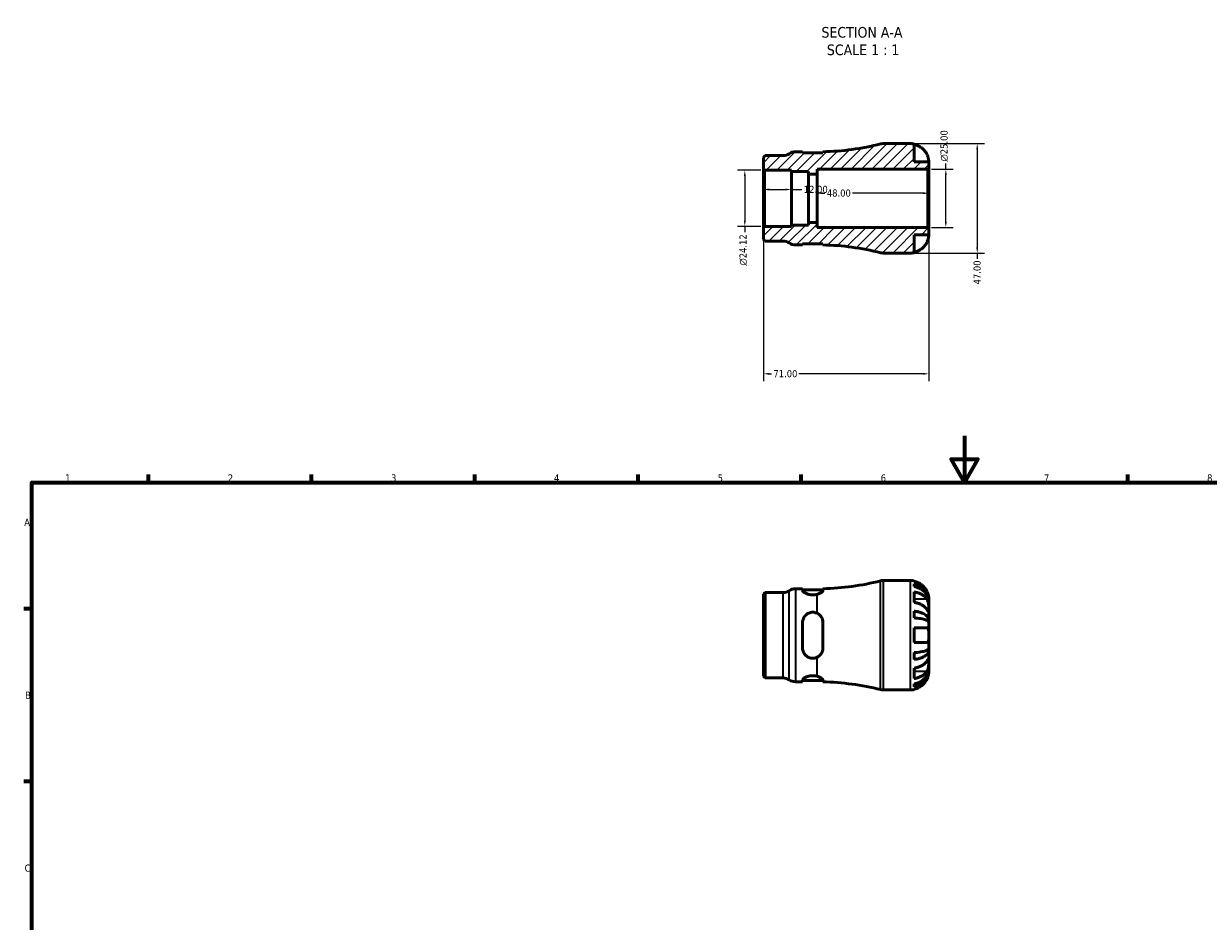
# Model space of a CAD drawing. Header units: millimetres. Extents: x 0 to 903, y 0 to 771.
# Tile 3 of 5: x 17 to 525, y 386 to 771. Entities that reach past the tile are written whole.
import ezdxf

# ---------------------------------------------------------------- set-up
doc = ezdxf.new("R2010")
doc.units = ezdxf.units.MM
for name, color, linetype, lineweight in [('Border (ANSI)', 7, 'Continuous', 70), ('Dimension (ANSI)', 7, 'Continuous', 25), ('Hatch (ANSI)', 7, 'Continuous', 18), ('Symbol (ANSI)', 7, 'Continuous', 25), ('Visible (ANSI)', 7, 'Continuous', 50), ('Visible Narrow (ANSI)', 7, 'Continuous', 35)]:
    doc.layers.add(name, color=color, linetype=linetype, lineweight=lineweight)
doc.styles.add('Label Text (ANSI)', font='tahoma.ttf')
doc.styles.add('Note Text (ANSI)', font='tahoma.ttf')
doc.dimstyles.new('Default - mm (ANSI)', dxfattribs={"dimtxt": 3.048, "dimasz": 2.5, "dimexe": 3.175, "dimexo": 1.6002, "dimgap": 0.8, "dimtad": 0, "dimtoh": 1, "dimrnd": 1e-08, "dimzin": 4, "dimdsep": 46, "dimtxsty": 'Note Text (ANSI)', "dimcen": 0.09, "dimdle": 10, "dimclrd": 256, "dimclre": 256, "dimclrt": 230, "dimadec": 1, "dimazin": 1, "dimtfac": 1, "dimtofl": 0, "dimtmove": 0, "dimatfit": 3, "dimfxl": 1, "dimtolj": 1, "dimtzin": 4, "dimlwd": -1, "dimlwe": -1, "dimarcsym": 0})

# ---------------------------------------------------------------- blocks, each defined once
blk = doc.blocks.new('Borders Default Border')
at = {"layer": 'Border (ANSI)'}
for p, q in [((70.08, 574), (70.08, 577.45)), ((140.17, 574), (140.17, 577.45)), ((210.25, 574), (210.25, 577.45)), ((280.33, 574), (280.33, 577.45)), ((350.42, 574), (350.42, 577.45)), ((490.58, 574), (490.58, 577.45)), ((20, 519.75), (16.55, 519.75)), ((20, 445.5), (16.55, 445.5))]:
    blk.add_line(p, q, dxfattribs=at)
at = {"layer": 'Border (ANSI)', "flags": 128}
for points in [[(420.5, 594), (420.5, 574), (414.73, 584), (426.27, 584), (420.5, 574)], [(20, 20), (20, 574), (821, 574), (821, 20), (20, 20)]]:
    blk.add_lwpolyline(points, dxfattribs=at)
at = {"layer": 'Border (ANSI)', "color": 230, "true_color": 0xff0080, "char_height": 3.05, "attachment_point": 7, "style": 'Note Text (ANSI)'}
for s, insert in [('1', (34.35, 574.4)), ('2', (104.2, 574.4)), ('3', (174.26, 574.34)), ('4', (244.23, 574.4)), ('5', (314.48, 574.34)), ('6', (384.49, 574.34)), ('7', (454.6, 574.4)), ('8', (524.63, 574.33)), ('A', (16.78, 555.35)), ('B', (17.15, 481.1)), ('C', (16.95, 406.8))]:
    blk.add_mtext(s, dxfattribs=dict(at, insert=insert))
blk = doc.blocks.new('*D7')
at = {"layer": 'Defpoints', "color": 0, "transparency": 16777216}
for p in [(346.15, 699.81), (334.15, 696.01), (346.15, 696.01)]:
    blk.add_point(p, dxfattribs=at)
at = {"layer": 'Dimension (ANSI)', "transparency": 16777216}
for p, q in [((336.65, 699.81), (343.65, 699.81)), ((346.15, 699.81), (350.67, 699.81))]:
    blk.add_line(p, q, dxfattribs=at)
for points in [[(336.65, 700.23), (336.65, 699.4), (334.15, 699.81)], [(343.65, 700.23), (343.65, 699.4), (346.15, 699.81)]]:
    blk.add_solid(points, dxfattribs=at)
at = {"layer": 'Dimension (ANSI)', "color": 230, "true_color": 0xff0080, "transparency": 16777216, "insert": (351.47, 701.4), "char_height": 3.048, "attachment_point": 1, "style": 'Note Text (ANSI)'}
blk.add_mtext('\\A1;12.00', dxfattribs=at)
blk = doc.blocks.new('*D8')
at = {"layer": 'Defpoints', "color": 0, "transparency": 16777216}
for p in [(357.15, 698.22), (357.15, 696.01), (405.15, 696.01)]:
    blk.add_point(p, dxfattribs=at)
at = {"layer": 'Dimension (ANSI)', "transparency": 16777216}
for p, q in [((359.65, 698.22), (360.58, 698.22)), ((402.65, 698.22), (372.35, 698.22))]:
    blk.add_line(p, q, dxfattribs=at)
for points in [[(359.65, 698.64), (359.65, 697.81), (357.15, 698.22)], [(402.65, 698.64), (402.65, 697.81), (405.15, 698.22)]]:
    blk.add_solid(points, dxfattribs=at)
at = {"layer": 'Dimension (ANSI)', "color": 230, "true_color": 0xff0080, "transparency": 16777216, "insert": (361.38, 699.82), "char_height": 3.048, "attachment_point": 1, "style": 'Note Text (ANSI)'}
blk.add_mtext('\\A1;48.00', dxfattribs=at)
blk = doc.blocks.new('*D9')
at = {"layer": 'Defpoints', "color": 0, "transparency": 16777216}
for p in [(397.28, 719.51), (397.28, 672.51), (425.95, 672.51)]:
    blk.add_point(p, dxfattribs=at)
at = {"layer": 'Dimension (ANSI)', "transparency": 16777216}
for p, q in [((398.88, 719.51), (429.12, 719.51)), ((425.95, 717.01), (425.95, 675.01)), ((398.88, 672.51), (429.12, 672.51)), ((425.95, 672.51), (425.95, 670.01))]:
    blk.add_line(p, q, dxfattribs=at)
for points in [[(425.53, 717.01), (426.36, 717.01), (425.95, 719.51)], [(425.53, 675.01), (426.36, 675.01), (425.95, 672.51)]]:
    blk.add_solid(points, dxfattribs=at)
at = {"layer": 'Dimension (ANSI)', "color": 230, "true_color": 0xff0080, "transparency": 16777216, "insert": (424.36, 659.04), "char_height": 3.048, "attachment_point": 1, "rotation": 90, "style": 'Note Text (ANSI)'}
blk.add_mtext('\\A1;47.00', dxfattribs=at)
blk = doc.blocks.new('*D10')
at = {"layer": 'Defpoints', "color": 0, "transparency": 16777216}
for p in [(404.68, 708.51), (412.46, 708.51), (404.68, 683.51)]:
    blk.add_point(p, dxfattribs=at)
at = {"layer": 'Dimension (ANSI)', "transparency": 16777216}
for p, q in [((406.28, 708.51), (415.64, 708.51)), ((412.46, 708.51), (412.46, 711.01)), ((412.46, 686.01), (412.46, 706.01)), ((406.28, 683.51), (415.64, 683.51))]:
    blk.add_line(p, q, dxfattribs=at)
for points in [[(412.04, 706.01), (412.88, 706.01), (412.46, 708.51)], [(412.04, 686.01), (412.88, 686.01), (412.46, 683.51)]]:
    blk.add_solid(points, dxfattribs=at)
at = {"layer": 'Dimension (ANSI)', "color": 230, "true_color": 0xff0080, "transparency": 16777216, "insert": (410.17, 711.81), "char_height": 3.048, "attachment_point": 1, "rotation": 90, "style": 'Note Text (ANSI)'}
blk.add_mtext('\\A1;\\fAIGDT|b0|i0;\\H3.0480;\\ln\\fTahoma|b0|i0;\\H3.0480;25.00', dxfattribs=at)
blk = doc.blocks.new('*D11')
at = {"layer": 'Defpoints', "color": 0, "transparency": 16777216}
for p in [(334.62, 708.07), (326.16, 683.96), (334.62, 683.96)]:
    blk.add_point(p, dxfattribs=at)
at = {"layer": 'Dimension (ANSI)', "transparency": 16777216}
for p, q in [((333.02, 708.07), (322.99, 708.07)), ((326.16, 705.57), (326.16, 686.46)), ((333.02, 683.96), (322.99, 683.96)), ((326.16, 683.96), (326.16, 681.46))]:
    blk.add_line(p, q, dxfattribs=at)
for points in [[(325.75, 705.57), (326.58, 705.57), (326.16, 708.07)], [(325.75, 686.46), (326.58, 686.46), (326.16, 683.96)]]:
    blk.add_solid(points, dxfattribs=at)
at = {"layer": 'Dimension (ANSI)', "color": 230, "true_color": 0xff0080, "transparency": 16777216, "insert": (323.87, 667.12), "char_height": 3.048, "attachment_point": 1, "rotation": 90, "style": 'Note Text (ANSI)'}
blk.add_mtext('\\A1;\\fAIGDT|b0|i0;\\H3.0480;\\ln\\fTahoma|b0|i0;\\H3.0480;24.12', dxfattribs=at)
blk = doc.blocks.new('*D12')
at = {"layer": 'Defpoints', "color": 0, "transparency": 16777216}
for p in [(334.15, 683.49), (405.15, 683.04), (334.15, 620.66)]:
    blk.add_point(p, dxfattribs=at)
at = {"layer": 'Dimension (ANSI)', "transparency": 16777216}
for p, q in [((334.15, 681.89), (334.15, 617.48)), ((405.15, 681.44), (405.15, 617.48)), ((336.65, 620.66), (337.64, 620.66)), ((402.65, 620.66), (349.29, 620.66))]:
    blk.add_line(p, q, dxfattribs=at)
for points in [[(336.65, 621.07), (336.65, 620.24), (334.15, 620.66)], [(402.65, 621.07), (402.65, 620.24), (405.15, 620.66)]]:
    blk.add_solid(points, dxfattribs=at)
at = {"layer": 'Dimension (ANSI)', "color": 230, "true_color": 0xff0080, "transparency": 16777216, "insert": (338.44, 622.24), "char_height": 3.048, "attachment_point": 1, "style": 'Note Text (ANSI)'}
blk.add_mtext('\\A1;71.00', dxfattribs=at)

msp = doc.modelspace()

# ---------------------------------------------------------------- hatches: boundary and pattern name
at = {"layer": 'Hatch (ANSI)'}
h = msp.add_hatch(dxfattribs=at)
h.set_pattern_fill('ANSI31', color=256, scale=25.4, style=0)
h.set_pattern_definition([(45, (0, 0), (-2.245064, 2.245064), [])])
edge = h.paths.add_edge_path()
edge.add_line((334.624, 683.956), (334.154, 683.486))
edge.add_line((334.154, 683.486), (334.154, 678.408))
edge.add_line((334.154, 678.408), (334.878, 677.685))
edge.add_line((334.878, 677.685), (342.582, 677.685))
edge.add_ellipse((342.582, 672.985), major_axis=(0, 4.7), ratio=1, start_angle=325.58849, end_angle=360, ccw=False)
edge.add_ellipse((347.895, 680.74), major_axis=(-2.656, -3.877), ratio=1, start_angle=0, end_angle=34.41151)
edge.add_line((347.895, 676.04), (350.957, 676.04))
edge.add_line((350.957, 676.04), (350.957, 676.54))
edge.add_line((350.957, 676.54), (359.707, 676.54))
edge.add_line((359.707, 676.54), (359.707, 676.011))
edge.add_ellipse((357.154, 564.339), major_axis=(2.553, 111.672), ratio=1, start_angle=347.1732, end_angle=360, ccw=False)
edge.add_ellipse((385.583, 677.215), major_axis=(-1.148, -4.558), ratio=1, start_angle=0, end_angle=14.13648)
edge.add_line((385.583, 672.515), (397.279, 672.515))
edge.add_ellipse((397.279, 680.39), major_axis=(0, -7.875), ratio=1, start_angle=0, end_angle=11.53696)
edge.add_line((398.854, 672.674), (398.854, 680.39))
edge.add_line((398.854, 680.39), (405.154, 680.39))
edge.add_line((405.154, 680.39), (405.154, 683.045))
edge.add_line((405.154, 683.045), (404.684, 683.515))
edge.add_line((404.684, 683.515), (357.154, 683.515))
edge.add_line((357.154, 683.515), (357.154, 685.598))
edge.add_line((357.154, 685.598), (353.524, 685.598))
edge.add_line((353.524, 685.598), (353.524, 684.559))
edge.add_line((353.524, 684.559), (346.154, 684.559))
edge.add_line((346.154, 684.559), (346.154, 683.956))
edge.add_line((346.154, 683.956), (334.624, 683.956))
edge = h.paths.add_edge_path()
edge.add_line((334.154, 708.543), (334.624, 708.073))
edge.add_line((334.624, 708.073), (346.154, 708.073))
edge.add_line((346.154, 708.073), (346.154, 707.47))
edge.add_line((346.154, 707.47), (353.524, 707.47))
edge.add_line((353.524, 707.47), (353.524, 706.431))
edge.add_line((353.524, 706.431), (357.154, 706.431))
edge.add_line((357.154, 706.431), (357.154, 708.515))
edge.add_line((357.154, 708.515), (404.684, 708.515))
edge.add_line((404.684, 708.515), (405.154, 708.985))
edge.add_line((405.154, 708.985), (405.154, 711.64))
edge.add_line((405.154, 711.64), (398.854, 711.64))
edge.add_line((398.854, 711.64), (398.854, 719.356))
edge.add_ellipse((397.279, 711.64), major_axis=(1.575, 7.716), ratio=1, start_angle=0, end_angle=11.53696)
edge.add_line((397.279, 719.515), (385.583, 719.515))
edge.add_ellipse((385.583, 714.815), major_axis=(0, 4.7), ratio=1, start_angle=0, end_angle=14.13648)
edge.add_ellipse((357.154, 827.691), major_axis=(27.281, -108.318), ratio=1, start_angle=347.1732, end_angle=360, ccw=False)
edge.add_line((359.707, 716.019), (359.707, 715.49))
edge.add_line((359.707, 715.49), (350.957, 715.49))
edge.add_line((350.957, 715.49), (350.957, 715.99))
edge.add_line((350.957, 715.99), (347.895, 715.99))
edge.add_ellipse((347.895, 711.29), major_axis=(0, 4.7), ratio=1, start_angle=0, end_angle=34.41151)
edge.add_ellipse((342.582, 719.045), major_axis=(2.656, -3.878), ratio=1, start_angle=325.58849, end_angle=360, ccw=False)
edge.add_line((342.582, 714.345), (334.878, 714.345))
edge.add_line((334.878, 714.345), (334.154, 713.621))
edge.add_line((334.154, 713.621), (334.154, 708.543))

# ---------------------------------------------------------------- linework, layer by layer
at = {"layer": 'Visible (ANSI)'}
for p, q in [((397.279, 719.515), (385.583, 719.515)), ((398.854, 711.64), (398.854, 719.356)), ((334.878, 714.345), (334.154, 713.621)), ((334.154, 713.621), (334.154, 708.543)), ((342.582, 714.345), (334.878, 714.345)), ((350.957, 715.99), (347.895, 715.99)), ((350.957, 715.49), (350.957, 715.99)), ((359.707, 715.49), (350.957, 715.49)), ((359.707, 716.019), (359.707, 715.49)), ((334.154, 708.543), (334.624, 708.073)), ((334.154, 708.543), (334.154, 683.486)), ((334.624, 708.073), (346.154, 708.073)), ((334.624, 683.956), (334.624, 708.073)), ((346.154, 708.073), (346.154, 707.47)), ((346.154, 707.47), (353.524, 707.47)), ((346.154, 684.559), (346.154, 707.47)), ((353.524, 707.47), (353.524, 706.431)), ((357.154, 706.431), (357.154, 708.515)), ((357.154, 708.515), (404.684, 708.515)), ((405.154, 711.64), (398.854, 711.64)), ((404.684, 708.515), (405.154, 708.985)), ((404.684, 708.515), (404.684, 683.515)), ((405.154, 708.985), (405.154, 711.64)), ((405.154, 683.045), (405.154, 708.985)), ((353.524, 706.431), (357.154, 706.431)), ((353.524, 685.598), (353.524, 706.431)), ((357.154, 685.598), (357.154, 706.431)), ((334.624, 683.956), (334.154, 683.486)), ((334.154, 683.486), (334.154, 678.408)), ((346.154, 683.956), (334.624, 683.956)), ((353.524, 684.559), (346.154, 684.559)), ((346.154, 684.559), (346.154, 683.956)), ((357.154, 685.598), (353.524, 685.598)), ((353.524, 685.598), (353.524, 684.559)), ((357.154, 683.515), (357.154, 685.598)), ((404.684, 683.515), (357.154, 683.515)), ((405.154, 683.045), (404.684, 683.515)), ((405.154, 680.39), (405.154, 683.045)), ((334.154, 678.408), (334.878, 677.685)), ((334.878, 677.685), (342.582, 677.685)), ((350.957, 676.04), (350.957, 676.54)), ((350.957, 676.54), (359.707, 676.54)), ((359.707, 676.54), (359.707, 676.011)), ((398.854, 672.674), (398.854, 680.39)), ((398.854, 680.39), (405.154, 680.39)), ((347.895, 676.04), (350.957, 676.04)), ((385.583, 672.515), (397.279, 672.515)), ((385.583, 531.866), (397.279, 531.866)), ((398.854, 531.707), (398.854, 531.493)), ((398.854, 530.485), (398.854, 529.277)), ((334.154, 525.972), (334.878, 526.696)), ((334.154, 490.759), (334.154, 525.972)), ((334.878, 526.696), (342.582, 526.696)), ((334.878, 526.696), (334.878, 490.036)), ((347.895, 528.341), (350.957, 528.341)), ((350.957, 528.341), (350.957, 527.569)), ((350.957, 527.841), (359.707, 527.841)), ((359.707, 527.599), (359.707, 528.37)), ((398.854, 526.947), (398.854, 522.492)), ((405.154, 522.985), (405.154, 523.991)), ((405.154, 522.985), (405.142, 522.985)), ((405.154, 522.603), (405.154, 522.985)), ((405.154, 519.414), (405.154, 522.603)), ((405.154, 514.804), (405.154, 519.414)), ((350.957, 513.866), (350.957, 502.866)), ((359.707, 502.866), (359.707, 513.866)), ((398.854, 518.735), (398.854, 515.82)), ((405.154, 514.804), (404.245, 514.804)), ((405.154, 513.88), (405.154, 514.804)), ((405.154, 508.366), (405.154, 513.88)), ((398.854, 511.516), (398.854, 505.216)), ((405.154, 502.851), (405.154, 508.366)), ((398.854, 500.912), (398.854, 497.996)), ((405.154, 501.928), (404.245, 501.928)), ((405.154, 501.928), (405.154, 502.851)), ((405.154, 497.317), (405.154, 501.928)), ((398.854, 494.24), (398.854, 489.785)), ((405.154, 493.746), (405.142, 493.746)), ((405.154, 494.129), (405.154, 497.317)), ((405.154, 493.746), (405.154, 494.129)), ((405.154, 492.741), (405.154, 493.746)), ((334.154, 490.759), (334.878, 490.036)), ((334.878, 490.036), (342.582, 490.036)), ((347.895, 488.391), (350.957, 488.391)), ((350.957, 489.163), (350.957, 488.391)), ((350.957, 488.891), (359.707, 488.891)), ((359.707, 488.362), (359.707, 489.133)), ((385.583, 484.866), (397.279, 484.866)), ((398.854, 487.455), (398.854, 486.247)), ((398.854, 485.238), (398.854, 485.025))]:
    msp.add_line(p, q, dxfattribs=at)
for centre, radius, start, end in [((357.154, 827.691), 111.701, 271.30968, 284.13648), ((385.583, 714.815), 4.7, 90, 104.13648), ((397.279, 711.64), 7.875, 78.46304, 90), ((342.582, 719.045), 4.7, 270, 304.41151), ((347.895, 711.29), 4.7, 90, 124.41151), ((342.582, 672.985), 4.7, 55.58849, 90), ((347.895, 680.74), 4.7, 235.58849, 270), ((357.154, 564.339), 111.701, 75.86352, 88.69032), ((385.583, 677.215), 4.7, 255.86352, 270), ((397.279, 680.39), 7.875, 270, 281.53696), ((357.154, 640.042), 111.701, 271.30968, 284.13648), ((385.583, 527.166), 4.7, 90, 104.13648), ((397.279, 523.991), 7.875, 78.46304, 90), ((342.582, 531.396), 4.7, 270, 304.41151), ((347.895, 523.641), 4.7, 90, 124.41151), ((342.582, 485.336), 4.7, 55.58849, 90), ((347.895, 493.091), 4.7, 235.58849, 270), ((357.154, 376.69), 111.701, 75.86352, 88.69032), ((385.583, 489.566), 4.7, 255.86352, 270), ((397.279, 492.741), 7.875, 270, 281.53696)]:
    msp.add_arc(centre, radius, start, end, dxfattribs=at)
for points, knots in [([(398.854, 719.142), (399.356, 719.039), (399.846, 718.883), (400.729, 718.516), (401.201, 718.267), (402.081, 717.676), (402.49, 717.333), (403.178, 716.64), (403.521, 716.226), (404.03, 715.46), (404.218, 715.123), (404.376, 714.79)], [0.14941001, 0.14941001, 0.14941001, 0.14941001, 0.29044502, 0.29044502, 0.43634177, 0.43634177, 0.58223851, 0.58223851, 0.72934673, 0.72934673, 0.83526259, 0.83526259, 0.83526259, 0.83526259]), ([(404.376, 714.79), (404.438, 714.659), (404.497, 714.527), (404.633, 714.201), (404.706, 714.008), (404.837, 713.619), (404.894, 713.425), (405.009, 712.976), (405.055, 712.734), (405.127, 712.25), (405.142, 712.033), (405.156, 711.722), (405.154, 711.64), (405.154, 711.64)], [-0.50816407, -0.50816407, -0.50816407, -0.50816407, -0.46460526, -0.46460526, -0.40154747, -0.40154747, -0.3356183, -0.3356183, -0.24286964, -0.24286964, -0.12490659, -0.12490659, 0, 0, 0, 0]), ([(404.376, 677.24), (404.218, 676.907), (404.03, 676.57), (403.521, 675.803), (403.178, 675.389), (402.49, 674.697), (402.081, 674.354), (401.201, 673.762), (400.729, 673.513), (399.846, 673.146), (399.356, 672.991), (398.854, 672.887)], [3.89239507, 3.89239507, 3.89239507, 3.89239507, 3.99831093, 3.99831093, 4.14541915, 4.14541915, 4.2913159, 4.2913159, 4.43721264, 4.43721264, 4.57824766, 4.57824766, 4.57824766, 4.57824766]), ([(405.154, 680.39), (405.154, 680.39), (405.154, 680.367), (405.153, 680.273), (405.152, 680.199), (405.138, 679.929), (405.118, 679.687), (405.033, 679.176), (404.983, 678.939), (404.864, 678.501), (404.806, 678.311), (404.669, 677.921), (404.592, 677.724), (404.465, 677.431), (404.421, 677.335), (404.376, 677.24)], [-2.17667965, -2.17667965, -2.17667965, -2.17667965, -2.11086653, -2.11086653, -2.04055216, -2.04055216, -1.91738302, -1.91738302, -1.82942275, -1.82942275, -1.76558177, -1.76558177, -1.70117883, -1.70117883, -1.66961913, -1.66961913, -1.66961913, -1.66961913]), ([(404.376, 527.141), (404.218, 527.474), (404.03, 527.811), (403.521, 528.577), (403.178, 528.991), (402.49, 529.684), (402.081, 530.027), (401.201, 530.618), (400.729, 530.867), (399.846, 531.235), (399.356, 531.39), (398.854, 531.493)], [3.89239507, 3.89239507, 3.89239507, 3.89239507, 3.99831093, 3.99831093, 4.14541915, 4.14541915, 4.2913159, 4.2913159, 4.43721264, 4.43721264, 4.57824766, 4.57824766, 4.57824766, 4.57824766]), ([(398.854, 530.485), (399.359, 530.384), (399.852, 530.234), (400.738, 529.878), (401.21, 529.638), (402.091, 529.068), (402.5, 528.737), (403.188, 528.07), (403.529, 527.672), (404.119, 526.817), (404.366, 526.358), (404.739, 525.485), (404.899, 524.989), (405.106, 523.976), (405.154, 523.459), (405.154, 522.985)], [0.1494024, 0.1494024, 0.1494024, 0.1494024, 0.2912498, 0.2912498, 0.4370651, 0.4370651, 0.5828803, 0.5828803, 0.7290354, 0.7290354, 0.8751905, 0.8751905, 1.0219149, 1.0219149, 1.1686392, 1.1686392, 1.1686392, 1.1686392]), ([(405.154, 522.603), (405.154, 523.024), (405.106, 523.484), (404.899, 524.386), (404.739, 524.827), (404.366, 525.604), (404.119, 526.012), (403.529, 526.774), (403.188, 527.128), (402.5, 527.721), (402.091, 528.016), (401.21, 528.524), (400.738, 528.737), (399.852, 529.054), (399.359, 529.188), (398.854, 529.277)], [3.5133937, 3.5133937, 3.5133937, 3.5133937, 3.6601181, 3.6601181, 3.8068425, 3.8068425, 3.9529976, 3.9529976, 4.0991526, 4.0991526, 4.2449679, 4.2449679, 4.3907831, 4.3907831, 4.5326305, 4.5326305, 4.5326305, 4.5326305]), ([(357.154, 525.949), (357.102, 525.936), (357.05, 525.924), (356.467, 525.794), (355.885, 525.729), (355.332, 525.729), (354.779, 525.729), (354.197, 525.794), (353.138, 526.031), (352.66, 526.201), (351.882, 526.564), (351.536, 526.784), (351.074, 527.205), (350.957, 527.406), (350.957, 527.569)], [-0.18241559, -0.18241559, -0.18241559, -0.18241559, -0.16587042, -0.16587042, 0, 0, 0, 0.16587042, 0.16587042, 0.33174084, 0.33174084, 0.50893176, 0.50893176, 0.68612268, 0.68612268, 0.68612268, 0.68612268]), ([(359.707, 527.599), (359.707, 527.563), (359.702, 527.525), (359.679, 527.443), (359.66, 527.399), (359.582, 527.257), (359.502, 527.156), (359.166, 526.828), (358.818, 526.592), (358.022, 526.213), (357.611, 526.062), (357.154, 525.949)], [-0.5255919, -0.5255919, -0.5255919, -0.5255919, -0.48629128, -0.48629128, -0.44232961, -0.44232961, -0.35095179, -0.35095179, -0.15467494, -0.15467494, -0.00002452, -0.00002452, -0.00002452, -0.00002452]), ([(398.854, 526.947), (399.356, 526.874), (399.846, 526.764), (400.729, 526.504), (401.201, 526.328), (402.081, 525.91), (402.49, 525.667), (403.178, 525.178), (403.521, 524.885), (404.03, 524.343), (404.218, 524.105), (404.376, 523.869)], [0.14941001, 0.14941001, 0.14941001, 0.14941001, 0.29044502, 0.29044502, 0.43634177, 0.43634177, 0.58223851, 0.58223851, 0.72934673, 0.72934673, 0.83526259, 0.83526259, 0.83526259, 0.83526259]), ([(405.154, 523.991), (405.154, 523.991), (405.154, 524.014), (405.153, 524.108), (405.152, 524.182), (405.138, 524.451), (405.118, 524.694), (405.033, 525.205), (404.983, 525.441), (404.864, 525.879), (404.806, 526.07), (404.669, 526.459), (404.592, 526.657), (404.465, 526.95), (404.421, 527.046), (404.376, 527.141)], [-2.17667965, -2.17667965, -2.17667965, -2.17667965, -2.11086653, -2.11086653, -2.04055216, -2.04055216, -1.91738302, -1.91738302, -1.82942275, -1.82942275, -1.76558177, -1.76558177, -1.70117883, -1.70117883, -1.66961913, -1.66961913, -1.66961913, -1.66961913]), ([(404.376, 523.869), (404.434, 523.783), (404.489, 523.691), (404.626, 523.436), (404.701, 523.264), (404.836, 522.891), (404.894, 522.69), (405.009, 522.191), (405.055, 521.89), (405.127, 521.194), (405.142, 520.806), (405.156, 520.058), (405.154, 519.709), (405.154, 519.414)], [-0.50766593, -0.50766593, -0.50766593, -0.50766593, -0.46718991, -0.46718991, -0.40200215, -0.40200215, -0.33506637, -0.33506637, -0.24300458, -0.24300458, -0.12488859, -0.12488859, 0, 0, 0, 0]), ([(404.376, 519.414), (404.218, 519.65), (404.03, 519.888), (403.521, 520.43), (403.178, 520.723), (402.49, 521.213), (402.081, 521.455), (401.201, 521.873), (400.729, 522.049), (399.846, 522.309), (399.356, 522.419), (398.854, 522.492)], [3.89239507, 3.89239507, 3.89239507, 3.89239507, 3.99831093, 3.99831093, 4.14541915, 4.14541915, 4.2913159, 4.2913159, 4.43721264, 4.43721264, 4.57824766, 4.57824766, 4.57824766, 4.57824766]), ([(405.154, 519.414), (405.154, 519.259), (405.154, 519.12), (405.153, 518.872), (405.152, 518.766), (405.139, 518.568), (405.124, 518.503), (405.059, 518.484), (405.012, 518.522), (404.895, 518.663), (404.836, 518.742), (404.701, 518.934), (404.626, 519.044), (404.489, 519.246), (404.434, 519.328), (404.376, 519.414)], [0, 0, 0, 0, 0.06608139, 0.06608139, 0.13667451, 0.13667451, 0.23873403, 0.23873403, 0.33457773, 0.33457773, 0.40157847, 0.40157847, 0.46685307, 0.46685307, 0.50745344, 0.50745344, 0.50745344, 0.50745344]), ([(350.957, 513.866), (350.957, 514.434), (351.074, 515.03), (351.536, 516.12), (351.882, 516.614), (352.66, 517.369), (353.138, 517.694), (354.197, 518.13), (354.779, 518.241), (355.885, 518.241), (356.467, 518.13), (357.05, 517.89), (357.102, 517.867), (357.154, 517.843)], [0.6657302, 0.6657302, 0.6657302, 0.6657302, 0.84292112, 0.84292112, 1.02011204, 1.02011204, 1.18598246, 1.18598246, 1.35185288, 1.35185288, 1.5177233, 1.5177233, 1.53426847, 1.53426847, 1.53426847, 1.53426847]), ([(357.154, 517.843), (357.68, 517.603), (358.144, 517.264), (358.933, 516.421), (359.246, 515.91), (359.547, 515.075), (359.619, 514.789), (359.692, 514.288), (359.707, 514.078), (359.707, 513.866)], [-0.52714959, -0.52714959, -0.52714959, -0.52714959, -0.3487918, -0.3487918, -0.1594388, -0.1594388, -0.06613677, -0.06613677, 0, 0, 0, 0]), ([(398.854, 518.735), (399.359, 518.683), (399.852, 518.604), (400.738, 518.418), (401.21, 518.292), (402.091, 517.993), (402.5, 517.819), (403.188, 517.47), (403.529, 517.261), (404.119, 516.813), (404.366, 516.572), (404.739, 516.114), (404.899, 515.854), (405.106, 515.323), (405.154, 515.052), (405.154, 514.804)], [0.1494024, 0.1494024, 0.1494024, 0.1494024, 0.2912498, 0.2912498, 0.4370651, 0.4370651, 0.5828803, 0.5828803, 0.7290354, 0.7290354, 0.8751905, 0.8751905, 1.0219149, 1.0219149, 1.1686392, 1.1686392, 1.1686392, 1.1686392]), ([(405.154, 513.88), (405.154, 514.003), (405.106, 514.136), (404.899, 514.398), (404.739, 514.527), (404.366, 514.753), (404.119, 514.871), (403.529, 515.092), (403.188, 515.195), (402.5, 515.368), (402.091, 515.453), (401.21, 515.601), (400.738, 515.663), (399.852, 515.755), (399.359, 515.794), (398.854, 515.82)], [3.5133937, 3.5133937, 3.5133937, 3.5133937, 3.6601181, 3.6601181, 3.8068425, 3.8068425, 3.9529976, 3.9529976, 4.0991526, 4.0991526, 4.2449679, 4.2449679, 4.3907831, 4.3907831, 4.5326305, 4.5326305, 4.5326305, 4.5326305]), ([(398.854, 511.516), (399.356, 511.516), (399.846, 511.516), (400.729, 511.516), (401.201, 511.516), (402.081, 511.516), (402.49, 511.516), (403.178, 511.516), (403.521, 511.516), (404.03, 511.516), (404.218, 511.516), (404.376, 511.516)], [0.14941001, 0.14941001, 0.14941001, 0.14941001, 0.29044502, 0.29044502, 0.43634177, 0.43634177, 0.58223851, 0.58223851, 0.72934673, 0.72934673, 0.83526259, 0.83526259, 0.83526259, 0.83526259]), ([(404.376, 511.516), (404.438, 511.516), (404.497, 511.508), (404.633, 511.466), (404.706, 511.424), (404.837, 511.298), (404.894, 511.213), (405.009, 510.959), (405.055, 510.772), (405.127, 510.27), (405.142, 509.94), (405.156, 509.194), (405.154, 508.782), (405.154, 508.366)], [-0.50816407, -0.50816407, -0.50816407, -0.50816407, -0.46460526, -0.46460526, -0.40154747, -0.40154747, -0.3356183, -0.3356183, -0.24286964, -0.24286964, -0.12490659, -0.12490659, 0, 0, 0, 0]), ([(404.376, 505.216), (404.218, 505.216), (404.03, 505.216), (403.521, 505.216), (403.178, 505.216), (402.49, 505.216), (402.081, 505.216), (401.201, 505.216), (400.729, 505.216), (399.846, 505.216), (399.356, 505.216), (398.854, 505.216)], [3.89239507, 3.89239507, 3.89239507, 3.89239507, 3.99831093, 3.99831093, 4.14541915, 4.14541915, 4.2913159, 4.2913159, 4.43721264, 4.43721264, 4.57824766, 4.57824766, 4.57824766, 4.57824766]), ([(405.154, 508.366), (405.154, 508.146), (405.154, 507.928), (405.153, 507.484), (405.152, 507.261), (405.138, 506.675), (405.118, 506.341), (405.033, 505.864), (404.983, 505.698), (404.864, 505.472), (404.806, 505.397), (404.669, 505.284), (404.592, 505.247), (404.465, 505.22), (404.421, 505.216), (404.376, 505.216)], [-2.17667965, -2.17667965, -2.17667965, -2.17667965, -2.11086653, -2.11086653, -2.04055216, -2.04055216, -1.91738302, -1.91738302, -1.82942275, -1.82942275, -1.76558177, -1.76558177, -1.70117883, -1.70117883, -1.66961913, -1.66961913, -1.66961913, -1.66961913]), ([(357.154, 498.888), (357.102, 498.865), (357.05, 498.842), (356.467, 498.602), (355.885, 498.491), (355.332, 498.491), (354.779, 498.491), (354.197, 498.602), (353.138, 499.038), (352.66, 499.362), (351.882, 500.118), (351.536, 500.611), (351.074, 501.701), (350.957, 502.298), (350.957, 502.866)], [-0.18241559, -0.18241559, -0.18241559, -0.18241559, -0.16587042, -0.16587042, 0, 0, 0, 0.16587042, 0.16587042, 0.33174084, 0.33174084, 0.50893176, 0.50893176, 0.68612268, 0.68612268, 0.68612268, 0.68612268]), ([(359.707, 502.866), (359.707, 502.74), (359.702, 502.614), (359.679, 502.349), (359.66, 502.21), (359.582, 501.787), (359.502, 501.51), (359.166, 500.67), (358.818, 500.151), (358.022, 499.381), (357.611, 499.098), (357.154, 498.888)], [-0.5255919, -0.5255919, -0.5255919, -0.5255919, -0.48629128, -0.48629128, -0.44232961, -0.44232961, -0.35095179, -0.35095179, -0.15467494, -0.15467494, -0.00002452, -0.00002452, -0.00002452, -0.00002452]), ([(398.854, 500.912), (399.359, 500.938), (399.852, 500.977), (400.738, 501.069), (401.21, 501.131), (402.091, 501.278), (402.5, 501.364), (403.188, 501.536), (403.529, 501.639), (404.119, 501.861), (404.366, 501.979), (404.739, 502.205), (404.899, 502.333), (405.106, 502.595), (405.154, 502.729), (405.154, 502.851)], [0.1494024, 0.1494024, 0.1494024, 0.1494024, 0.2912498, 0.2912498, 0.4370651, 0.4370651, 0.5828803, 0.5828803, 0.7290354, 0.7290354, 0.8751905, 0.8751905, 1.0219149, 1.0219149, 1.1686392, 1.1686392, 1.1686392, 1.1686392]), ([(405.154, 501.928), (405.154, 501.679), (405.106, 501.408), (404.899, 500.877), (404.739, 500.617), (404.366, 500.159), (404.119, 499.919), (403.529, 499.47), (403.188, 499.262), (402.5, 498.912), (402.091, 498.739), (401.21, 498.44), (400.738, 498.314), (399.852, 498.128), (399.359, 498.049), (398.854, 497.996)], [3.5133937, 3.5133937, 3.5133937, 3.5133937, 3.6601181, 3.6601181, 3.8068425, 3.8068425, 3.9529976, 3.9529976, 4.0991526, 4.0991526, 4.2449679, 4.2449679, 4.3907831, 4.3907831, 4.5326305, 4.5326305, 4.5326305, 4.5326305]), ([(398.854, 494.24), (399.356, 494.313), (399.846, 494.423), (400.729, 494.682), (401.201, 494.858), (402.081, 495.277), (402.49, 495.519), (403.178, 496.009), (403.521, 496.302), (404.03, 496.844), (404.218, 497.082), (404.376, 497.317)], [0.14941001, 0.14941001, 0.14941001, 0.14941001, 0.29044502, 0.29044502, 0.43634177, 0.43634177, 0.58223851, 0.58223851, 0.72934673, 0.72934673, 0.83526259, 0.83526259, 0.83526259, 0.83526259]), ([(398.854, 487.455), (399.359, 487.544), (399.852, 487.678), (400.738, 487.994), (401.21, 488.208), (402.091, 488.716), (402.5, 489.01), (403.188, 489.604), (403.529, 489.958), (404.119, 490.719), (404.366, 491.127), (404.739, 491.905), (404.899, 492.346), (405.106, 493.247), (405.154, 493.708), (405.154, 494.129)], [0.1494024, 0.1494024, 0.1494024, 0.1494024, 0.2912498, 0.2912498, 0.4370651, 0.4370651, 0.5828803, 0.5828803, 0.7290354, 0.7290354, 0.8751905, 0.8751905, 1.0219149, 1.0219149, 1.1686392, 1.1686392, 1.1686392, 1.1686392]), ([(405.154, 493.746), (405.154, 493.273), (405.106, 492.756), (404.899, 491.743), (404.739, 491.247), (404.366, 490.373), (404.119, 489.915), (403.529, 489.059), (403.188, 488.662), (402.5, 487.995), (402.091, 487.664), (401.21, 487.093), (400.738, 486.853), (399.852, 486.498), (399.359, 486.347), (398.854, 486.247)], [3.5133937, 3.5133937, 3.5133937, 3.5133937, 3.6601181, 3.6601181, 3.8068425, 3.8068425, 3.9529976, 3.9529976, 4.0991526, 4.0991526, 4.2449679, 4.2449679, 4.3907831, 4.3907831, 4.5326305, 4.5326305, 4.5326305, 4.5326305]), ([(404.376, 497.317), (404.434, 497.403), (404.489, 497.486), (404.626, 497.687), (404.701, 497.798), (404.836, 497.989), (404.894, 498.068), (405.009, 498.206), (405.055, 498.245), (405.127, 498.232), (405.142, 498.152), (405.156, 497.845), (405.154, 497.612), (405.154, 497.317)], [-0.50766593, -0.50766593, -0.50766593, -0.50766593, -0.46718991, -0.46718991, -0.40200215, -0.40200215, -0.33506637, -0.33506637, -0.24300458, -0.24300458, -0.12488859, -0.12488859, 0, 0, 0, 0]), ([(405.154, 497.317), (405.154, 497.162), (405.154, 496.99), (405.153, 496.608), (405.152, 496.397), (405.139, 495.857), (405.124, 495.522), (405.059, 494.866), (405.012, 494.553), (404.895, 494.042), (404.836, 493.841), (404.701, 493.468), (404.626, 493.296), (404.489, 493.041), (404.434, 492.949), (404.376, 492.862)], [0, 0, 0, 0, 0.06608139, 0.06608139, 0.13667451, 0.13667451, 0.23873403, 0.23873403, 0.33457773, 0.33457773, 0.40157847, 0.40157847, 0.46685307, 0.46685307, 0.50745344, 0.50745344, 0.50745344, 0.50745344]), ([(350.957, 489.163), (350.957, 489.326), (351.074, 489.526), (351.536, 489.948), (351.882, 490.168), (352.66, 490.53), (353.138, 490.701), (354.197, 490.938), (354.779, 491.002), (355.885, 491.002), (356.467, 490.938), (357.05, 490.808), (357.102, 490.795), (357.154, 490.782)], [0.6657302, 0.6657302, 0.6657302, 0.6657302, 0.84292112, 0.84292112, 1.02011204, 1.02011204, 1.18598246, 1.18598246, 1.35185288, 1.35185288, 1.5177233, 1.5177233, 1.53426847, 1.53426847, 1.53426847, 1.53426847]), ([(357.154, 490.782), (357.68, 490.653), (358.144, 490.472), (358.933, 490.066), (359.246, 489.839), (359.547, 489.522), (359.619, 489.42), (359.692, 489.258), (359.707, 489.193), (359.707, 489.133)], [-0.52714959, -0.52714959, -0.52714959, -0.52714959, -0.3487918, -0.3487918, -0.1594388, -0.1594388, -0.06613677, -0.06613677, 0, 0, 0, 0]), ([(404.376, 492.862), (404.218, 492.627), (404.03, 492.389), (403.521, 491.847), (403.178, 491.554), (402.49, 491.064), (402.081, 490.822), (401.201, 490.404), (400.729, 490.228), (399.846, 489.968), (399.356, 489.858), (398.854, 489.785)], [3.89239507, 3.89239507, 3.89239507, 3.89239507, 3.99831093, 3.99831093, 4.14541915, 4.14541915, 4.2913159, 4.2913159, 4.43721264, 4.43721264, 4.57824766, 4.57824766, 4.57824766, 4.57824766]), ([(398.854, 485.238), (399.356, 485.342), (399.846, 485.497), (400.729, 485.865), (401.201, 486.113), (402.081, 486.705), (402.49, 487.048), (403.178, 487.74), (403.521, 488.154), (404.03, 488.921), (404.218, 489.258), (404.376, 489.591)], [0.14941001, 0.14941001, 0.14941001, 0.14941001, 0.29044502, 0.29044502, 0.43634177, 0.43634177, 0.58223851, 0.58223851, 0.72934673, 0.72934673, 0.83526259, 0.83526259, 0.83526259, 0.83526259]), ([(404.376, 489.591), (404.438, 489.722), (404.497, 489.854), (404.633, 490.179), (404.706, 490.372), (404.837, 490.761), (404.894, 490.955), (405.009, 491.404), (405.055, 491.646), (405.127, 492.13), (405.142, 492.347), (405.156, 492.658), (405.154, 492.741), (405.154, 492.741)], [-0.50816407, -0.50816407, -0.50816407, -0.50816407, -0.46460526, -0.46460526, -0.40154747, -0.40154747, -0.3356183, -0.3356183, -0.24286964, -0.24286964, -0.12490659, -0.12490659, 0, 0, 0, 0])]:
    msp.add_open_spline(points, degree=3, knots=knots, dxfattribs=at)
at = {"layer": 'Visible Narrow (ANSI)'}
for p, q in [((384.435, 485.296), (384.435, 531.436)), ((385.583, 531.576), (385.583, 485.155)), ((397.279, 485.155), (397.279, 531.576)), ((342.582, 490.261), (342.582, 526.47)), ((345.239, 489.449), (345.239, 527.283)), ((347.895, 528.095), (347.895, 488.637)), ((357.154, 518.351), (357.154, 525.666)), ((404.1, 523.869), (399.13, 523.869)), ((357.154, 491.066), (357.154, 498.381)), ((404.1, 492.862), (399.13, 492.862))]:
    msp.add_line(p, q, dxfattribs=at)

# ---------------------------------------------------------------- block references
msp.add_blockref('Borders Default Border', (0, 0))

# ---------------------------------------------------------------- texts
at = {"layer": 'Symbol (ANSI)', "char_height": 4.572, "attachment_point": 7, "style": 'Label Text (ANSI)'}
for s, insert in [('SECTION A-A', (359.064, 764.944)), ('SCALE 1 : 1', (361.384, 757.431))]:
    msp.add_mtext(s, dxfattribs=dict(at, insert=insert))

# ---------------------------------------------------------------- dimensions: what is measured, and where the dimension line sits
at = {"layer": 'Dimension (ANSI)'}
for base, p1, p2, picture, middle in [((412.461, 708.515), (404.684, 683.515), (404.684, 708.515), '*D10', (412.461, 718.588)), ((326.165, 683.956), (334.624, 708.073), (334.624, 683.956), '*D11', (326.165, 673.89))]:
    dim = msp.add_linear_dim(base=base, p1=p1, p2=p2, angle=90, text='\\fAIGDT|b0|i0;\\H3.0480;\\ln\\fTahoma|b0|i0;\\H3.0480;<>', dimstyle='Default - mm (ANSI)', override={"dimtoh": 0, "dimdec": 2, "dimtp": 0, "dimtm": 0, "dimtdec": 2, "dimatfit": 2}, dxfattribs=at)
    dim.commit()
    dim.dimension.update_dxf_attribs({"geometry": picture, "text_midpoint": middle, "dimtype": 160})
for base, p1, p2, angle, override, picture, middle in [((425.946, 672.515), (397.279, 719.515), (397.279, 672.515), 90, {"dimtoh": 0, "dimdec": 2, "dimtp": 0, "dimtm": 0, "dimtdec": 2, "dimatfit": 2}, '*D9', (425.946, 664.129)), ((357.154, 698.224), (405.154, 696.015), (357.154, 696.015), 180, {"dimtoh": 0, "dimdec": 2, "dimse1": 1, "dimse2": 1, "dimtp": 0, "dimtm": 0, "dimtdec": 2, "dimatfit": 1}, '*D8', (366.463, 698.224)), ((334.154, 620.657), (405.154, 683.045), (334.154, 683.486), 180, {"dimtoh": 0, "dimdec": 2, "dimtp": 0, "dimtm": 0, "dimtdec": 2, "dimatfit": 1}, '*D12', (343.463, 620.657))]:
    dim = msp.add_linear_dim(base=base, p1=p1, p2=p2, angle=angle, dimstyle='Default - mm (ANSI)', override=override, dxfattribs=at)
    dim.commit()
    dim.dimension.update_dxf_attribs({"geometry": picture, "text_midpoint": middle, "dimtype": 160})
dim = msp.add_linear_dim(base=(346.154, 699.815), p1=(334.154, 696.015), p2=(346.154, 696.015), dimstyle='Default - mm (ANSI)', override={"dimtoh": 0, "dimdec": 2, "dimse1": 1, "dimse2": 1, "dimtp": 0, "dimtm": 0, "dimtdec": 2, "dimatfit": 2}, dxfattribs=at)
dim.commit()
dim.dimension.update_dxf_attribs({"geometry": '*D7', "text_midpoint": (356.368, 699.815), "dimtype": 160})

doc.saveas('drawing.dxf')
